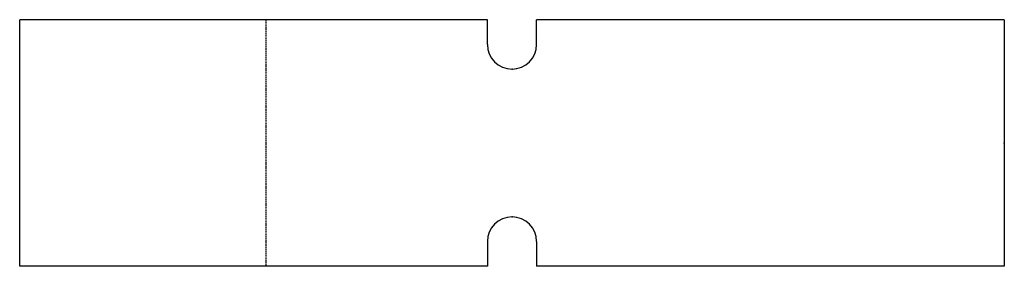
# Model space of a CAD drawing. Extents: x 0 to 400, y 0 to 100.
import ezdxf

# ---------------------------------------------------------------- set-up
doc = ezdxf.new("R2010")
doc.units = 0
doc.linetypes.add('DASHED', pattern=[0.75, 0.5, -0.25])
doc.layers.add('geom', color=7, linetype='CONTINUOUS')

msp = doc.modelspace()

# ---------------------------------------------------------------- linework, layer by layer
at = {"layer": 'geom', "color": 2, "linetype": 'CONTINUOUS'}
for p, q in [((0, 0), (0, 100)), ((100, 100), (0, 100)), ((190, 100), (100, 100)), ((190, 90), (190, 100)), ((400, 100), (210, 100)), ((210, 90), (210, 100)), ((400, 100), (400, 0)), ((190, 10), (190, 0)), ((210, 10), (210, 0)), ((100, 0), (0, 0)), ((190, 0), (100, 0)), ((400, 0), (210, 0))]:
    msp.add_line(p, q, dxfattribs=at)
at = {"layer": 'geom', "color": 2, "linetype": 'DASHED'}
msp.add_line((100, 100), (100, 0), dxfattribs=at)
at = {"layer": 'geom', "color": 2, "linetype": 'CONTINUOUS'}
for centre, start, end in [((200, 90), 180, -90), ((200, 90), -90, 0), ((200, 10), 90, -180), ((200, 10), 0, 90)]:
    msp.add_arc(centre, 10, start, end, dxfattribs=at)
at = {"layer": 'geom', "color": 3, "linetype": 'CONTINUOUS'}
for p in [(200, 80), (400, 50), (200, 20)]:
    msp.add_point(p, dxfattribs=at)

doc.saveas('drawing.dxf')
